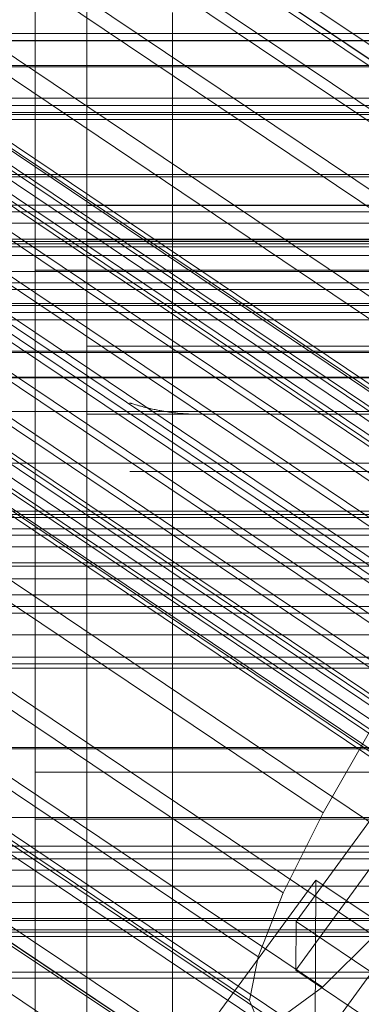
# Model space of a CAD drawing. Header units: millimetres. Extents: x -2233 to 65662, y -50530 to 6847.
# Tile 78 of 256: x -189 to -169, y -34782 to -34724. Entities that reach past the tile are written whole.
import ezdxf

# ---------------------------------------------------------------- set-up
doc = ezdxf.new("R2010")
doc.units = ezdxf.units.MM
for name, color, linetype, lineweight in [('COTAS_O', 1, 'Continuous', 0), ('frontal_briquetadora', 7, 'Continuous', 0), ('frontal_C01', 7, 'Continuous', 0), ('frontal_C02', 7, 'Continuous', 0), ('frontal_C03', 7, 'Continuous', 0), ('frontal_C04', 7, 'Continuous', 0), ('frontal_C05', 7, 'Continuous', 0), ('frontal_C05-C03', 7, 'Continuous', 0), ('frontal_mezcladora', 7, 'Continuous', 0)]:
    doc.layers.add(name, color=color, linetype=linetype, lineweight=lineweight)
doc.dimstyles.new('R19_100', dxfattribs={"dimtxt": 250, "dimasz": 150, "dimexe": 150, "dimexo": 80, "dimgap": 100, "dimtad": 1, "dimtih": 1, "dimtoh": 1, "dimdsep": 46, "dimcen": 0.09, "dimadec": 0, "dimazin": 0, "dimtfac": 1, "dimtdec": 4, "dimtofl": 0, "dimtmove": 0, "dimatfit": 3, "dimfxl": 1, "dimtolj": 1, "dimtzin": 0, "dimarcsym": 0})

# ---------------------------------------------------------------- blocks, each defined once
blk = doc.blocks.new('DIM_R32_42')
at = {"layer": 'COTAS_O'}
for p, q in [((-650, -33700), (50, -33700)), ((50, -33700), (5, -33850)), ((50, -34900), (50, -33700)), ((50, -33700), (95, -33850)), ((50, -34900), (5, -34750)), ((50, -34900), (95, -34750)), ((-650, -34900), (50, -34900))]:
    blk.add_line(p, q, dxfattribs=at)
blk.add_text('1200 O', height=250, rotation=90, dxfattribs=at).set_placement((-50, -34300))
blk = doc.blocks.new('DIM_R32_43')
at = {"layer": 'COTAS_O'}
for p, q in [((-650, -34200), (-500, -34155)), ((650, -34200), (500, -34155)), ((-650, -34900), (-650, -34200)), ((-650, -34200), (650, -34200)), ((-650, -34200), (-500, -34245)), ((650, -34200), (500, -34245)), ((650, -34900), (650, -34200))]:
    blk.add_line(p, q, dxfattribs=at)
blk.add_text('1300 O', height=250, dxfattribs=at).set_placement((0, -34100))

msp = doc.modelspace()

# ---------------------------------------------------------------- linework, layer by layer
at = {"layer": 'frontal_briquetadora'}
for p, q in [((-210, -34750), (210, -34750)), ((-490, -34760), (490, -34760)), ((-490, -34760), (340, -34760))]:
    msp.add_line(p, q, dxfattribs=at)
at = {"layer": 'frontal_C01'}
for p, q in [((-331.181, -34616.335), (-146.872, -34740.204)), ((-332.629, -34616.599), (-148.32, -34740.469)), ((-330.692, -34617.511), (-146.383, -34741.38)), ((-334.938, -34618.286), (-150.629, -34742.155)), ((-355.53, -34620.163), (-141.731, -34763.851)), ((-355.017, -34620.069), (-141.218, -34763.758)), ((-331.197, -34620.046), (-146.887, -34743.915)), ((-356.348, -34620.76), (-142.549, -34764.449)), ((-354.844, -34620.486), (-141.045, -34764.174)), ((-355.022, -34621.384), (-141.224, -34765.072)), ((-337.95, -34621.28), (-153.641, -34745.149)), ((-357.415, -34621.821), (-143.617, -34765.51)), ((-355.541, -34622.703), (-141.742, -34766.392)), ((-358.659, -34623.273), (-144.861, -34766.961)), ((-332.659, -34623.769), (-148.35, -34747.638)), ((-356.363, -34624.353), (-142.565, -34768.041)), ((-146.196, -34768.705), (-359.995, -34625.016)), ((-341.461, -34625.376), (-157.152, -34749.246)), ((-357.434, -34626.221), (-143.635, -34769.909)), ((-361.332, -34626.933), (-147.533, -34770.621)), ((-358.68, -34628.18), (-144.881, -34771.869)), ((-362.578, -34628.892), (-148.779, -34772.58)), ((-334.981, -34628.425), (-150.672, -34752.294)), ((-360.017, -34630.097), (-146.218, -34773.785)), ((-160.922, -34754.166), (-345.231, -34630.297)), ((-363.648, -34630.76), (-149.85, -34774.449)), ((-361.352, -34631.84), (-147.554, -34775.529)), ((-364.471, -34632.41), (-150.672, -34776.098)), ((-362.596, -34633.292), (-148.798, -34776.98)), ((-364.989, -34633.729), (-151.191, -34777.417)), ((-338.003, -34633.697), (-153.694, -34757.566)), ((-365.168, -34634.627), (-151.369, -34778.316)), ((-363.664, -34634.353), (-149.865, -34778.041)), ((-364.995, -34635.044), (-151.196, -34778.732)), ((-364.482, -34634.95), (-150.683, -34778.639)), ((-349.002, -34635.706), (-164.693, -34759.575)), ((-341.52, -34639.226), (-157.211, -34763.095)), ((-352.519, -34641.235), (-168.21, -34765.104)), ((-345.291, -34644.635), (-160.982, -34768.505)), ((-355.541, -34646.507), (-171.232, -34770.377)), ((-349.061, -34649.556), (-164.752, -34773.425)), ((-357.863, -34651.164), (-173.554, -34775.033)), ((-352.572, -34653.653), (-168.263, -34777.522)), ((-359.326, -34654.886), (-175.016, -34778.755)), ((-355.584, -34656.646), (-171.275, -34780.516)), ((-359.83, -34657.422), (-175.521, -34781.291)), ((-359.341, -34658.597), (-175.032, -34782.467)), ((-357.893, -34658.333), (-173.584, -34782.202)), ((-228.298, -34686.312), (-130, -34752.376)), ((-172.809, -34776.701), (-145.277, -34738.99)), ((-145.289, -34741.812), (-172.821, -34779.524)), ((-172.847, -34785.733), (-145.315, -34748.022)), ((-171.232, -34770.377), (-168.21, -34765.104)), ((-173.554, -34775.033), (-171.232, -34770.377)), ((-177.394, -34782.139), (-171.658, -34774.283)), ((-171.715, -34787.831), (-171.658, -34774.283)), ((-171.658, -34774.283), (-160.19, -34781.99)), ((-175.016, -34778.755), (-173.554, -34775.033)), ((-172.809, -34776.701), (-172.821, -34779.524)), ((-161.341, -34784.408), (-172.809, -34776.701)), ((-168.263, -34777.522), (-171.275, -34780.516)), ((-175.521, -34781.291), (-175.016, -34778.755)), ((-172.821, -34779.524), (-161.353, -34787.231)), ((-171.275, -34780.516), (-173.584, -34782.202)), ((-175.032, -34782.467), (-175.521, -34781.291))]:
    msp.add_line(p, q, dxfattribs=at)
at = {"layer": 'frontal_C02'}
for p, q in [((-331.181, -34682.179), (-146.872, -34805.433)), ((-332.629, -34682.337), (-148.32, -34805.591)), ((-330.692, -34683.462), (-146.383, -34806.716)), ((-331.197, -34686.098), (-146.887, -34809.352)), ((-130, -34811.926), (-228.298, -34746.19)), ((-228.298, -34751.921), (-130, -34817.656)), ((430, -34772.309), (-430, -34772.309)), ((430, -34777.309), (-430, -34777.309))]:
    msp.add_line(p, q, dxfattribs=at)
at = {"layer": 'frontal_C03'}
for p, q in [((1496, -34725.392), (-1496, -34725.392)), ((1496, -34725.419), (-1496, -34725.419)), ((1496, -34726.86), (-1496, -34726.86)), ((1496, -34726.937), (-1496, -34726.937)), ((1250, -34728.754), (-1250, -34728.754)), ((-1250, -34729.186), (1250, -34729.186)), ((1496, -34729.6), (-1496, -34729.6)), ((1496, -34729.715), (-1496, -34729.715)), ((1496, -34733.195), (-1496, -34733.195)), ((-1496, -34733.33), (1496, -34733.33)), ((1250, -34734.989), (-1250, -34734.989)), ((1250, -34735.375), (-1250, -34735.375)), ((1250, -34736.041), (-1250, -34736.041)), ((1496, -34737.096), (-1496, -34737.096)), ((1496, -34737.231), (-1496, -34737.231)), ((-1250, -34736.973), (1250, -34736.973)), ((1250, -34737.915), (-1250, -34737.915)), ((1250, -34738.847), (-1250, -34738.847)), ((1250, -34739.513), (-1250, -34739.513)), ((1250, -34739.899), (-1250, -34739.899)), ((1496, -34740.711), (-1496, -34740.711)), ((1496, -34740.826), (-1496, -34740.826)), ((1250, -34741.24), (-1250, -34741.24)), ((1250, -34741.672), (-1250, -34741.672)), ((1496, -34743.489), (-1496, -34743.489)), ((1496, -34743.566), (-1496, -34743.566)), ((1496, -34745.007), (-1496, -34745.007)), ((1496, -34745.034), (-1496, -34745.034)), ((1250, -34752.808), (-1250, -34752.808)), ((1250, -34753.174), (-1250, -34753.174)), ((1250, -34753.823), (-1250, -34753.823)), ((1250, -34754.209), (-1250, -34754.209)), ((1250, -34754.875), (-1250, -34754.875)), ((-1250, -34755.807), (1250, -34755.807)), ((1250, -34756.749), (-1250, -34756.749)), ((1250, -34757.681), (-1250, -34757.681)), ((1250, -34758.347), (-1250, -34758.347)), ((1250, -34758.733), (-1250, -34758.733)), ((-1415, -34761.304), (1415, -34761.304)), ((1250, -34761.697), (-1250, -34761.697)), ((1250, -34761.942), (-1250, -34761.942)), ((1250, -34766.554), (-1250, -34766.554)), ((1250, -34766.64), (-1250, -34766.64)), ((1250, -34772.657), (-1250, -34772.657)), ((1250, -34773.043), (-1250, -34773.043)), ((1250, -34773.709), (-1250, -34773.709)), ((-1250, -34774.641), (1250, -34774.641)), ((1250, -34775.583), (-1250, -34775.583)), ((1250, -34776.515), (-1250, -34776.515)), ((1250, -34777.181), (-1250, -34777.181)), ((1250, -34777.567), (-1250, -34777.567))]:
    msp.add_line(p, q, dxfattribs=at)
at = {"layer": 'frontal_C04'}
for p, q in [((188, -34736.041), (-188, -34736.041)), ((-188, -34736.041), (-188, -34767.991)), ((-188, -34738.778), (-188, -34736.041)), ((-188, -34738.778), (188, -34738.778)), ((-188, -34770.727), (-188, -34738.778)), ((-188, -34767.991), (188, -34767.991)), ((-188, -34767.991), (-188, -34770.727)), ((188, -34770.727), (-188, -34770.727))]:
    msp.add_line(p, q, dxfattribs=at)
at = {"layer": 'frontal_C05'}
for p, q in [((-185, -34792), (-185, -34717)), ((-185, -34737), (-185, -34717)), ((-185, -34719), (-185, -34735)), ((-188, -34789), (-188, -34720)), ((-185, -34723.762), (-185, -34725.28)), ((-180, -34723.762), (-180, -34725.28)), ((-180, -34725.955), (-180, -34723.931)), ((-180, -34725.916), (-180, -34724.088)), ((-185, -34725.28), (-185, -34726.881)), ((-180, -34725.28), (-180, -34726.881)), ((-180, -34727.826), (-180, -34725.916)), ((-180, -34728.062), (-180, -34725.955)), ((-185, -34726.881), (-185, -34728.562)), ((-180, -34726.881), (-180, -34728.562)), ((-180, -34729.813), (-180, -34727.826)), ((-180, -34730.245), (-180, -34728.062)), ((-185, -34728.562), (-185, -34730.319)), ((-180, -34728.562), (-180, -34730.319)), ((-180, -34731.873), (-180, -34729.813)), ((-185, -34730.319), (-185, -34732.148)), ((-180, -34732.5), (-180, -34730.245)), ((-180, -34730.319), (-180, -34732.148)), ((-185, -34732.148), (-185, -34734.043)), ((-180, -34734), (-180, -34731.873)), ((-180, -34732.148), (-180, -34734.043)), ((-180, -34734.821), (-180, -34732.5)), ((-185, -34734.043), (-185, -34736)), ((-180, -34736.189), (-180, -34734)), ((-180, -34734.043), (-180, -34736)), ((-185, -34735), (225, -34735)), ((-180, -34737.202), (-180, -34734.821)), ((-185, -34736), (-185, -34738.014)), ((-180, -34736), (-180, -34738.014)), ((-185, -34736.5), (-185, -34736.528)), ((-185, -34736.612), (-185, -34736.528)), ((-185, -34736.751), (-185, -34736.612)), ((-180, -34738.436), (-180, -34736.189)), ((-180, -34736.5), (-180, -34736.528)), ((-180, -34736.612), (-180, -34736.528)), ((-180, -34736.751), (-180, -34736.612)), ((-185, -34736.946), (-185, -34736.751)), ((-185, -34737.196), (-185, -34736.946)), ((-185, -34737), (225, -34737)), ((-185, -34737.5), (-185, -34737.196)), ((-180, -34736.946), (-180, -34736.751)), ((-180, -34737.196), (-180, -34736.946)), ((-180, -34737.5), (-180, -34737.196)), ((-180, -34739.637), (-180, -34737.202)), ((-185, -34737.857), (-185, -34737.5)), ((-185, -34738.267), (-185, -34737.857)), ((-180, -34737.857), (-180, -34737.5)), ((-180, -34738.267), (-180, -34737.857)), ((-185, -34738.014), (-185, -34740.081)), ((-185, -34738.728), (-185, -34738.267)), ((-180, -34738.014), (-180, -34740.081)), ((-180, -34738.728), (-180, -34738.267)), ((-180, -34740.733), (-180, -34738.436)), ((-185, -34739.24), (-185, -34738.728)), ((-180, -34739.24), (-180, -34738.728)), ((-185, -34739.801), (-185, -34739.24)), ((-180, -34739.801), (-180, -34739.24)), ((-185, -34740.41), (-185, -34739.801)), ((-185, -34740.081), (-185, -34742.194)), ((-180, -34742.12), (-180, -34739.637)), ((-180, -34740.41), (-180, -34739.801)), ((-180, -34740.081), (-180, -34742.194)), ((-185, -34741.065), (-185, -34740.41)), ((-180, -34741.065), (-180, -34740.41)), ((-180, -34743.076), (-180, -34740.733)), ((-185, -34741.764), (-185, -34741.065)), ((-180, -34741.764), (-180, -34741.065)), ((-185, -34742.506), (-185, -34741.764)), ((-180, -34742.506), (-180, -34741.764)), ((-185, -34742.194), (-185, -34744.35)), ((-180, -34744.645), (-180, -34742.12)), ((-180, -34742.194), (-180, -34744.35)), ((-185, -34743.29), (-185, -34742.506)), ((-180, -34743.29), (-180, -34742.506)), ((-185, -34747.157), (-185, -34743.2)), ((-155, -34743.2), (-185, -34743.2)), ((-185, -34744.112), (-185, -34743.29)), ((-180, -34745.458), (-180, -34743.076)), ((-180, -34744.112), (-180, -34743.29)), ((-185, -34744.971), (-185, -34744.112)), ((-180, -34744.971), (-180, -34744.112)), ((-185, -34744.35), (-185, -34746.541)), ((-180, -34744.35), (-180, -34746.541)), ((-180, -34747.206), (-180, -34744.645)), ((-185, -34745.866), (-185, -34744.971)), ((-180, -34745.866), (-180, -34744.971)), ((-185, -34746.793), (-185, -34745.866)), ((-180, -34747.874), (-180, -34745.458)), ((-180, -34746.793), (-180, -34745.866)), ((-185, -34746.541), (-185, -34748.764)), ((-185, -34747.75), (-185, -34746.793)), ((-182.496, -34746.501), (-182.485, -34746.505)), ((-182.485, -34746.505), (-182.496, -34746.501)), ((-182.485, -34746.505), (-182.465, -34746.511)), ((-182.468, -34746.51), (-182.485, -34746.505)), ((-182.445, -34746.517), (-182.468, -34746.51)), ((-182.465, -34746.511), (-182.439, -34746.519)), ((-182.416, -34746.527), (-182.445, -34746.517)), ((-182.439, -34746.519), (-182.405, -34746.53)), ((-182.376, -34746.539), (-182.416, -34746.527)), ((-182.405, -34746.53), (-182.365, -34746.543)), ((-182.325, -34746.555), (-182.376, -34746.539)), ((-182.365, -34746.543), (-182.318, -34746.557)), ((-182.318, -34746.557), (-182.265, -34746.573)), ((-182.265, -34746.573), (-182.206, -34746.591)), ((-182.198, -34746.593), (-182.265, -34746.573)), ((-182.206, -34746.591), (-182.142, -34746.61)), ((-182.125, -34746.615), (-182.198, -34746.593)), ((-182.142, -34746.61), (-182.072, -34746.63)), ((-182.045, -34746.638), (-182.125, -34746.615)), ((-182.072, -34746.63), (-181.999, -34746.651)), ((-181.959, -34746.662), (-182.045, -34746.638)), ((-181.999, -34746.651), (-181.921, -34746.673)), ((-181.868, -34746.688), (-181.959, -34746.662)), ((-181.921, -34746.673), (-181.839, -34746.696)), ((-181.773, -34746.713), (-181.868, -34746.688)), ((-181.839, -34746.696), (-181.754, -34746.718)), ((-181.672, -34746.74), (-181.773, -34746.713)), ((-181.754, -34746.718), (-181.665, -34746.742)), ((-181.568, -34746.766), (-181.672, -34746.74)), ((-181.665, -34746.742), (-181.573, -34746.765)), ((-181.573, -34746.765), (-181.478, -34746.789)), ((-181.447, -34746.796), (-181.568, -34746.766)), ((-181.478, -34746.789), (-181.38, -34746.812)), ((-181.308, -34746.829), (-181.447, -34746.796)), ((-181.38, -34746.812), (-181.279, -34746.835)), ((-181.164, -34746.861), (-181.308, -34746.829)), ((-181.279, -34746.835), (-181.177, -34746.859)), ((-181.177, -34746.859), (-181.072, -34746.881)), ((-181.016, -34746.893), (-181.164, -34746.861)), ((-181.072, -34746.881), (-180.965, -34746.904)), ((-180.864, -34746.924), (-181.016, -34746.893)), ((-180.965, -34746.904), (-180.856, -34746.925)), ((-180.709, -34746.953), (-180.864, -34746.924)), ((-180.856, -34746.925), (-180.745, -34746.946)), ((-180.745, -34746.946), (-180.633, -34746.967)), ((-180.55, -34746.981), (-180.709, -34746.953)), ((-180.633, -34746.967), (-180.519, -34746.986)), ((-180.389, -34747.008), (-180.55, -34746.981)), ((-180.519, -34746.986), (-180.403, -34747.005)), ((-180.403, -34747.005), (-180.286, -34747.023)), ((-180.225, -34747.032), (-180.389, -34747.008)), ((-180.286, -34747.023), (-180.168, -34747.04)), ((-180.059, -34747.055), (-180.225, -34747.032)), ((-180.168, -34747.04), (-180.049, -34747.056)), ((-179.891, -34747.076), (-180.059, -34747.055)), ((-180.049, -34747.056), (-179.929, -34747.071)), ((-180, -34746.541), (-180, -34748.764)), ((-180, -34747.75), (-180, -34746.793)), ((-185, -34747.371), (-185, -34747.157)), ((-155, -34747.157), (-185, -34747.157)), ((-185, -34747.614), (-185, -34747.371)), ((-185, -34747.885), (-185, -34747.614)), ((-180, -34749.797), (-180, -34747.206)), ((-179.929, -34747.071), (-179.808, -34747.085)), ((-179.721, -34747.095), (-179.891, -34747.076)), ((-179.808, -34747.085), (-179.686, -34747.098)), ((-179.549, -34747.111), (-179.721, -34747.095)), ((-179.686, -34747.098), (-179.563, -34747.11)), ((-179.563, -34747.11), (-179.44, -34747.12)), ((-179.376, -34747.125), (-179.549, -34747.111)), ((-179.44, -34747.12), (-179.316, -34747.129)), ((-179.202, -34747.136), (-179.376, -34747.125)), ((-179.316, -34747.129), (-179.192, -34747.137)), ((-179.028, -34747.146), (-179.202, -34747.136)), ((-179.192, -34747.137), (-179.067, -34747.144)), ((-179.067, -34747.144), (-178.941, -34747.149)), ((-178.852, -34747.152), (-179.028, -34747.146)), ((-178.941, -34747.149), (-178.816, -34747.153)), ((-178.676, -34747.156), (-178.852, -34747.152)), ((-178.816, -34747.153), (-178.69, -34747.156)), ((-178.69, -34747.156), (-178.595, -34747.157)), ((-178.5, -34747.157), (-178.676, -34747.156)), ((-178.5, -34747.157), (-178.595, -34747.157)), ((-161.5, -34747.157), (-178.5, -34747.157)), ((-185, -34748.735), (-185, -34747.75)), ((-185, -34748.184), (-185, -34747.885)), ((-185, -34748.51), (-185, -34748.184)), ((-180, -34748.735), (-180, -34747.75)), ((-180, -34750.318), (-180, -34747.874)), ((-185, -34748.861), (-185, -34748.51)), ((-185, -34749.746), (-185, -34748.735)), ((-185, -34748.764), (-185, -34751.012)), ((-180, -34749.746), (-180, -34748.735)), ((-180, -34748.764), (-180, -34751.012)), ((-185, -34749.238), (-185, -34748.861)), ((-185, -34749.639), (-185, -34749.238)), ((-185, -34750.063), (-185, -34749.639)), ((-185, -34750.78), (-185, -34749.746)), ((-180, -34750.78), (-180, -34749.746)), ((-180, -34752.41), (-180, -34749.797)), ((-185, -34750.51), (-185, -34750.063)), ((-180, -34752.783), (-180, -34750.318)), ((-185, -34750.977), (-185, -34750.51)), ((-185, -34751.834), (-185, -34750.78)), ((-185, -34751.465), (-185, -34750.977)), ((-185, -34751.012), (-185, -34753.28)), ((-182.469, -34750.5), (-182.489, -34750.5)), ((-182.439, -34750.5), (-182.469, -34750.5)), ((-182.4, -34750.5), (-182.439, -34750.5)), ((-182.35, -34750.5), (-182.4, -34750.5)), ((-182.292, -34750.5), (-182.35, -34750.5)), ((-182.223, -34750.5), (-182.292, -34750.5)), ((-182.146, -34750.5), (-182.223, -34750.5)), ((-182.059, -34750.5), (-182.146, -34750.5)), ((-181.964, -34750.5), (-182.059, -34750.5)), ((-181.86, -34750.5), (-181.964, -34750.5)), ((-181.748, -34750.5), (-181.86, -34750.5)), ((-181.627, -34750.5), (-181.748, -34750.5)), ((-181.499, -34750.5), (-181.627, -34750.5)), ((-181.363, -34750.5), (-181.499, -34750.5)), ((-181.221, -34750.5), (-181.363, -34750.5)), ((-181.071, -34750.5), (-181.221, -34750.5)), ((-180.915, -34750.5), (-181.071, -34750.5)), ((-180.753, -34750.5), (-180.915, -34750.5)), ((-180.586, -34750.5), (-180.753, -34750.5)), ((-180.413, -34750.5), (-180.586, -34750.5)), ((-180.236, -34750.5), (-180.413, -34750.5)), ((-180.054, -34750.5), (-180.236, -34750.5)), ((-179.868, -34750.5), (-180.054, -34750.5)), ((-180, -34751.834), (-180, -34750.78)), ((-180, -34751.012), (-180, -34753.28)), ((-179.679, -34750.5), (-179.868, -34750.5)), ((-179.487, -34750.5), (-179.679, -34750.5)), ((-179.293, -34750.5), (-179.487, -34750.5)), ((-179.096, -34750.5), (-179.293, -34750.5)), ((-178.898, -34750.5), (-179.096, -34750.5)), ((-178.699, -34750.5), (-178.898, -34750.5)), ((-178.5, -34750.5), (-178.699, -34750.5)), ((-161.5, -34750.5), (-178.5, -34750.5)), ((-185, -34751.971), (-185, -34751.465)), ((-185, -34752.906), (-185, -34751.834)), ((-185, -34752.495), (-185, -34751.971)), ((-180, -34752.906), (-180, -34751.834)), ((-185, -34753.035), (-185, -34752.495)), ((-180, -34755.039), (-180, -34752.41)), ((-180, -34755.263), (-180, -34752.783)), ((-185, -34753.993), (-185, -34752.906)), ((-185, -34753.589), (-185, -34753.035)), ((-185, -34753.28), (-185, -34755.562)), ((-180, -34753.993), (-180, -34752.906)), ((-180, -34753.28), (-180, -34755.562)), ((-185, -34754.157), (-185, -34753.589)), ((-185, -34755.093), (-185, -34753.993)), ((-185, -34754.738), (-185, -34754.157)), ((-180, -34755.093), (-180, -34753.993)), ((-185, -34755.328), (-185, -34754.738)), ((-180, -34757.679), (-180, -34755.039)), ((-185, -34756.202), (-185, -34755.093)), ((-185, -34755.928), (-185, -34755.328)), ((-185, -34755.562), (-185, -34757.853)), ((-180, -34756.202), (-180, -34755.093)), ((-180, -34757.753), (-180, -34755.263)), ((-180, -34755.562), (-180, -34757.853)), ((-185, -34756.535), (-185, -34755.928)), ((-185, -34757.319), (-185, -34756.202)), ((-180, -34757.319), (-180, -34756.202)), ((-185, -34757.149), (-185, -34756.535)), ((-185, -34757.767), (-185, -34757.149)), ((-185, -34758.439), (-185, -34757.319)), ((-180, -34758.439), (-180, -34757.319)), ((-185, -34758.388), (-185, -34757.767)), ((-185, -34757.853), (-185, -34760.147)), ((-180, -34760.321), (-180, -34757.679)), ((-180, -34760.247), (-180, -34757.753)), ((-180, -34757.853), (-180, -34760.147)), ((-185, -34759.011), (-185, -34758.388)), ((-185, -34759.561), (-185, -34758.439)), ((-180, -34759.561), (-180, -34758.439)), ((-185, -34759.634), (-185, -34759.011)), ((-185, -34760.681), (-185, -34759.561)), ((-185, -34760.255), (-185, -34759.634)), ((-180, -34760.681), (-180, -34759.561)), ((-185, -34760.147), (-185, -34762.438)), ((-180, -34760.147), (-180, -34762.438)), ((-185, -34760.873), (-185, -34760.255)), ((-185, -34761.798), (-185, -34760.681)), ((-180, -34762.737), (-180, -34760.247)), ((-180, -34762.961), (-180, -34760.321)), ((-180, -34761.798), (-180, -34760.681)), ((-185, -34761.486), (-185, -34760.873)), ((-185, -34762.094), (-185, -34761.486)), ((-185, -34762.907), (-185, -34761.798)), ((-180, -34762.907), (-180, -34761.798)), ((-185, -34762.693), (-185, -34762.094)), ((-185, -34762.438), (-185, -34764.72)), ((-180, -34762.438), (-180, -34764.72)), ((-185, -34763.283), (-185, -34762.693)), ((-185, -34764.007), (-185, -34762.907)), ((-180, -34765.217), (-180, -34762.737)), ((-180, -34764.007), (-180, -34762.907)), ((-180, -34765.59), (-180, -34762.961)), ((-185, -34763.863), (-185, -34763.283)), ((-185, -34764.431), (-185, -34763.863)), ((-185, -34765.094), (-185, -34764.007)), ((-180, -34765.094), (-180, -34764.007)), ((-185, -34764.985), (-185, -34764.431)), ((-185, -34764.72), (-185, -34766.988)), ((-180, -34764.72), (-180, -34766.988)), ((-185, -34765.524), (-185, -34764.985)), ((-185, -34766.166), (-185, -34765.094)), ((-180, -34766.166), (-180, -34765.094)), ((-180, -34767.682), (-180, -34765.217)), ((-185, -34766.047), (-185, -34765.524)), ((-180, -34768.203), (-180, -34765.59)), ((-185, -34766.553), (-185, -34766.047)), ((-185, -34767.22), (-185, -34766.166)), ((-180, -34767.22), (-180, -34766.166)), ((-185, -34767.04), (-185, -34766.553)), ((-185, -34766.988), (-185, -34769.236)), ((-185, -34767.506), (-185, -34767.04)), ((-180, -34766.988), (-180, -34769.236)), ((-185, -34768.254), (-185, -34767.22)), ((-185, -34767.952), (-185, -34767.506)), ((-180, -34768.254), (-180, -34767.22)), ((-180, -34770.126), (-180, -34767.682)), ((-185, -34768.376), (-185, -34767.952)), ((-185, -34769.265), (-185, -34768.254)), ((-180, -34770.794), (-180, -34768.203)), ((-180, -34769.265), (-180, -34768.254)), ((-185, -34768.776), (-185, -34768.376)), ((-185, -34769.152), (-185, -34768.776)), ((-185, -34769.503), (-185, -34769.152)), ((-185, -34769.236), (-185, -34771.459)), ((-185, -34770.25), (-185, -34769.265)), ((-180, -34769.236), (-180, -34771.459)), ((-180, -34770.25), (-180, -34769.265)), ((-185, -34769.827), (-185, -34769.503)), ((-185, -34770.125), (-185, -34769.827)), ((-185, -34770.395), (-185, -34770.125)), ((-185, -34771.207), (-185, -34770.25)), ((-185, -34770.637), (-185, -34770.395)), ((-180, -34772.542), (-180, -34770.126)), ((-180, -34771.207), (-180, -34770.25)), ((-185, -34770.85), (-185, -34770.637)), ((-185, -34771.033), (-185, -34770.85)), ((-185, -34771.187), (-185, -34771.033)), ((-180, -34773.355), (-180, -34770.794)), ((-185, -34771.31), (-185, -34771.187)), ((-185, -34772.134), (-185, -34771.207)), ((-185, -34771.403), (-185, -34771.31)), ((-185, -34771.465), (-185, -34771.403)), ((-185, -34771.459), (-185, -34773.65)), ((-185, -34771.496), (-185, -34771.465)), ((-180, -34772.134), (-180, -34771.207)), ((-180, -34771.459), (-180, -34773.65)), ((-185, -34773.029), (-185, -34772.134)), ((-180, -34773.029), (-180, -34772.134)), ((-180, -34774.924), (-180, -34772.542)), ((-185, -34773.888), (-185, -34773.029)), ((-180, -34773.888), (-180, -34773.029)), ((-180, -34775.88), (-180, -34773.355)), ((-185, -34773.65), (-185, -34775.806)), ((-185, -34774.71), (-185, -34773.888)), ((-180, -34773.65), (-180, -34775.806)), ((-180, -34774.71), (-180, -34773.888)), ((-185, -34775.494), (-185, -34774.71)), ((-180, -34775.494), (-180, -34774.71)), ((-180, -34777.267), (-180, -34774.924)), ((-185, -34776.236), (-185, -34775.494)), ((-180, -34776.236), (-180, -34775.494)), ((-185, -34775.806), (-185, -34777.919)), ((-185, -34776.935), (-185, -34776.236)), ((-180, -34775.806), (-180, -34777.919)), ((-180, -34778.363), (-180, -34775.88)), ((-180, -34776.935), (-180, -34776.236)), ((-185, -34777.59), (-185, -34776.935)), ((-180, -34777.59), (-180, -34776.935)), ((-180, -34779.564), (-180, -34777.267)), ((-185, -34778.199), (-185, -34777.59)), ((-185, -34777.919), (-185, -34779.986)), ((-180, -34778.199), (-180, -34777.59)), ((-180, -34777.919), (-180, -34779.986)), ((-185, -34778.76), (-185, -34778.199)), ((-180, -34778.76), (-180, -34778.199)), ((-180, -34780.798), (-180, -34778.363)), ((-185, -34779.272), (-185, -34778.76)), ((-180, -34779.272), (-180, -34778.76)), ((-185, -34779.733), (-185, -34779.272)), ((-185, -34780.143), (-185, -34779.733)), ((-180, -34779.733), (-180, -34779.272)), ((-180, -34781.811), (-180, -34779.564)), ((-180, -34780.143), (-180, -34779.733)), ((-185, -34779.986), (-185, -34782)), ((-185, -34780.5), (-185, -34780.143)), ((-180, -34779.986), (-180, -34782)), ((-180, -34780.5), (-180, -34780.143)), ((-185, -34780.804), (-185, -34780.5)), ((-185, -34781.054), (-185, -34780.804)), ((-180, -34780.804), (-180, -34780.5)), ((-180, -34783.179), (-180, -34780.798)), ((-180, -34781.054), (-180, -34780.804)), ((-185, -34781.249), (-185, -34781.054)), ((-185, -34781.388), (-185, -34781.249)), ((-185, -34781.472), (-185, -34781.388)), ((-180, -34781.249), (-180, -34781.054)), ((-180, -34781.388), (-180, -34781.249)), ((-180, -34781.472), (-180, -34781.388)), ((-185, -34781.5), (-185, -34781.472)), ((-180, -34781.5), (-180, -34781.472))]:
    msp.add_line(p, q, dxfattribs=at)
at = {"layer": 'frontal_C05-C03'}
for p, q in [((250, -34747), (-210, -34747)), ((-210, -34753), (250, -34753)), ((-210, -34756), (250, -34756)), ((-210, -34770.643), (250, -34770.643)), ((250, -34776.643), (-210, -34776.643)), ((250, -34779.643), (-210, -34779.643))]:
    msp.add_line(p, q, dxfattribs=at)
at = {"layer": 'frontal_mezcladora'}
for p, q in [((-625, -34725), (625, -34725)), ((-625, -34730), (625, -34730)), ((-625, -34730), (-150, -34730)), ((-420, -34737.414), (240, -34737.414)), ((-420, -34745), (240, -34745)), ((-400, -34745), (220, -34745)), ((-600, -34760), (600, -34760)), ((-465, -34760), (295, -34760)), ((-400, -34780), (220, -34780))]:
    msp.add_line(p, q, dxfattribs=at)

# ---------------------------------------------------------------- dimensions: what is measured, and where the dimension line sits
at = {"layer": 'COTAS_O'}
for p2, distance, picture, middle in [((-650, -33700), -700, 'DIM_R32_42', (50, -34300)), ((650, -34900), 700, 'DIM_R32_43', (0, -34200))]:
    dim = msp.add_aligned_dim(p1=(-650, -34900), p2=p2, distance=distance, text='<> O', dimstyle='R19_100', dxfattribs=at)
    dim.commit()
    dim.dimension.update_dxf_attribs({"geometry": picture, "text_midpoint": middle})

doc.saveas('drawing.dxf')
